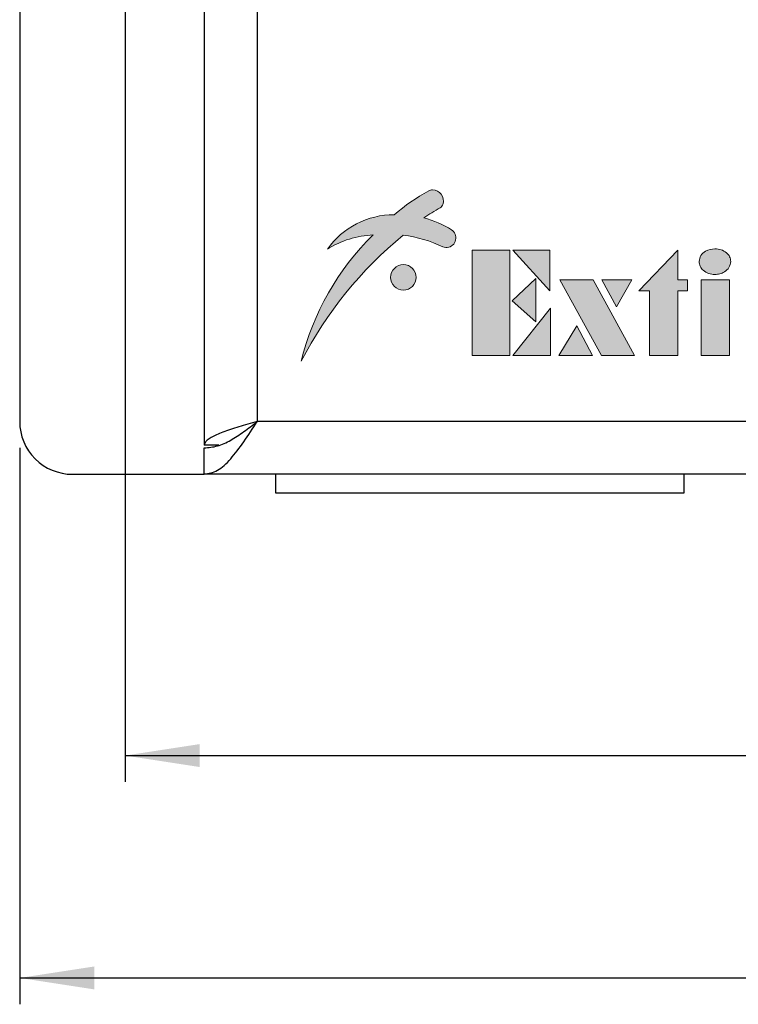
# Model space of a CAD drawing. Header units: millimetres. Extents: x 28 to 178, y 29 to 265.
# Tile 7 of 92: x 39 to 66, y 71 to 108. Entities that reach past the tile are written whole.
import ezdxf

# ---------------------------------------------------------------- set-up
doc = ezdxf.new("R2010")
doc.units = ezdxf.units.MM
doc.layers.add('TEXT', color=4, linetype='Continuous', lineweight=5)
doc.layers.add('標註文字', color=3, linetype='Continuous')
doc.styles.add('SLDTEXTSTYLE3', font='kaiu.ttf')
doc.dimstyles.new('SLDDIMSTYLE1', dxfattribs={"dimtxt": 2.5, "dimasz": 2.824978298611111, "dimexe": 0, "dimexo": 0.0625, "dimtad": 1, "dimrnd": 1e-09, "dimzin": 12, "dimdsep": 46, "dimtxsty": 'SLDTEXTSTYLE3', "dimsah": 1, "dimcen": 0.09, "dimadec": 0, "dimazin": 3, "dimtfac": 1, "dimtofl": 0, "dimtmove": 0, "dimatfit": 3, "dimfxl": 0, "dimfrac": 2, "dimtolj": 1, "dimtzin": 12, "dimarcsym": 0})

# ---------------------------------------------------------------- blocks, each defined once
blk = doc.blocks.new('_D_3')
at = {"layer": '標註文字', "transparency": 16777216}
for p, q in [((43.1444007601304, 117.1119570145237), (43.1444007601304, 79.44507789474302)), ((105.1444007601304, 117.1119570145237), (105.1444007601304, 79.44507789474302)), ((43.1444007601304, 80.44507789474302), (105.1444007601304, 80.44507789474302))]:
    blk.add_line(p, q, dxfattribs=at)
for points in [[(43.1444007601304, 80.44507789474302), (45.96937905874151, 80.01046584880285), (45.96937905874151, 80.87968994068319)], [(105.1444007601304, 80.44507789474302), (102.3194224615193, 80.87968994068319), (102.3194224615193, 80.01046584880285)]]:
    blk.add_solid(points, dxfattribs=at)
at = {"layer": '標註文字', "transparency": 16777216, "insert": (71.80065066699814, 83.56702923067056, 7.275050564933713), "char_height": 2.5, "attachment_point": 1, "style": 'SLDTEXTSTYLE3'}
blk.add_mtext('62', dxfattribs=at)
blk = doc.blocks.new('_D_4')
at = {"layer": '標註文字', "transparency": 16777216}
for p, q in [((39.1444007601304, 92.11195701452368), (39.1444007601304, 71.01195701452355)), ((109.1444007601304, 92.11195701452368), (109.1444007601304, 71.01195701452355)), ((39.1444007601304, 72.01195701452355), (109.1444007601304, 72.01195701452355))]:
    blk.add_line(p, q, dxfattribs=at)
for points in [[(39.1444007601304, 72.01195701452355), (41.96937905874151, 71.57734496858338), (41.96937905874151, 72.44656906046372)], [(109.1444007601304, 72.01195701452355), (106.3194224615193, 72.44656906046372), (106.3194224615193, 71.57734496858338)]]:
    blk.add_solid(points, dxfattribs=at)
at = {"layer": '標註文字', "transparency": 16777216, "insert": (71.80065066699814, 75.13390835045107, 7.275050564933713), "char_height": 2.5, "attachment_point": 1, "style": 'SLDTEXTSTYLE3'}
blk.add_mtext('70', dxfattribs=at)

msp = doc.modelspace()

# ---------------------------------------------------------------- hatches: boundary and pattern name
at = {"layer": 'TEXT'}
h = msp.add_hatch(color=256, dxfattribs=at)
edge = h.paths.add_edge_path(flags=17)
edge.add_arc((53.69236559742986, 98.57964830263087), 0.4838399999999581, 0, 360)
edge = h.paths.add_edge_path()
edge.add_arc((53.50646442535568, 97.1805257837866), 3.779359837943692, 57.79590703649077, 75.18194027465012)
edge.add_arc((58.87562452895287, 94.44254402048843), 7.761183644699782, 119.2096347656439, 124.5591796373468, ccw=False)
edge.add_arc((54.93061696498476, 101.4440490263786), 0.2764800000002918, 304.7266095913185, 343.1878444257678)
edge.add_arc((54.79828559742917, 101.4840328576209), 0.4147200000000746, 343.1878444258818, 449.861675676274)
edge.add_arc((54.79861933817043, 101.6222724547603), 0.2764799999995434, 89.86167567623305, 122.018963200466)
edge.add_arc((58.51144903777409, 94.849771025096), 7.999503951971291, 118.8460179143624, 130.2373001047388)
edge.add_arc((53.34094462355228, 97.84867578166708), 3.107723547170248, 89.94125141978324, 144.4858644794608)
edge.add_arc((52.71439940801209, 96.57197754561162), 3.622190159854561, 92.69778937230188, 121.6943705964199, ccw=False)
edge.add_arc((59.55931105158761, 93.03392874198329), 10.02134689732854, 134.4306687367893, 166.3346771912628)
edge.add_arc((63.24078873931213, 88.49573916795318), 15.09180441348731, 129.2700746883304, 152.7688304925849, ccw=False)
edge.add_arc((53.0698948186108, 95.29373260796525), 4.924590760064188, 64.46134826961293, 82.78921338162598, ccw=False)
edge.add_arc((55.31217983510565, 99.98663096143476), 0.2764799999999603, 244.4613482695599, 267.2190365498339)
edge.add_arc((55.31650715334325, 100.0757160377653), 0.3656701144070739, 267.219036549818, 410.467786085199)
edge.add_arc((55.37327772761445, 100.1445054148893), 0.2764799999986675, 50.46778608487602, 57.79590703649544)
edge = h.paths.add_edge_path()
edge.add_line((71.40081088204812, 95.61195703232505), (71.40081088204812, 98.4837516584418))
edge.add_line((71.40081088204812, 98.4837516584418), (71.53061862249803, 98.4837516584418))
edge.add_spline(control_points=[(71.53061862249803, 98.4837516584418), (71.63477756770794, 98.48021659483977), (71.84281823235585, 98.4731558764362), (72.15649013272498, 98.40714398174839), (72.40315396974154, 98.1556706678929), (72.4658825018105, 97.80152605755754), (72.47377807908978, 97.55669825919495), (72.47773270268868, 97.4340724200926)], knot_values=[0, 0, 0, 0, 0.1874989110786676, 0.3744987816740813, 0.5587352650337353, 0.7789856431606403, 0.9999999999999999, 0.9999999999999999, 0.9999999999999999, 0.9999999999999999], degree=3, periodic=0)
edge.add_line((72.47773270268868, 97.4340724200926), (72.47773270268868, 95.61195703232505))
edge.add_line((72.47773270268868, 95.61195703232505), (71.40081088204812, 95.61195703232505))
edge = h.paths.add_edge_path()
edge.add_spline(control_points=[(69.44696317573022, 97.0662842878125), (69.43455689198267, 96.86335252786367), (69.40980443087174, 96.45847217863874), (69.1254520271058, 95.94866797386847), (68.68921135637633, 95.63937611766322), (68.37399875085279, 95.58693047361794), (68.21619431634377, 95.56067468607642)], knot_values=[0, 0, 0, 0, 0.2805692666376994, 0.5597792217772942, 0.7796129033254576, 1, 1, 1, 1], degree=3, periodic=0)
edge.add_line((68.21619431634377, 95.56067468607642), (68.21619431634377, 98.58631588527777))
edge.add_spline(control_points=[(68.21619431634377, 98.58631588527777), (68.41853497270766, 98.54745784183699), (68.82246126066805, 98.46988675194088), (69.2385805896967, 98.04142263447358), (69.42361066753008, 97.54637993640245), (69.43917322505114, 97.22643502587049), (69.44696317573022, 97.0662842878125)], knot_values=[0, 0, 0, 0, 0.2797836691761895, 0.5585233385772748, 0.7790156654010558, 1, 1, 1, 1], degree=3, periodic=0)
h.paths.add_polyline_path([(66.05722095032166, 98.4837516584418), (66.05722095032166, 95.61195703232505), (64.9802991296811, 95.61195703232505), (64.9802991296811, 98.4837516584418)])
h.paths.add_polyline_path([(64.10337696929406, 99.61195722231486), (64.10337696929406, 98.4837516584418), (64.46234966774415, 98.4837516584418), (64.46234966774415, 98.07349568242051), (64.10337696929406, 98.07349568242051), (64.10337696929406, 95.61195703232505), (63.02645142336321, 95.61195703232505), (63.02645142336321, 98.07349568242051), (62.61619637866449, 98.07349568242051)])
h.paths.add_polyline_path([(60.88991175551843, 98.4837516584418), (62.45721961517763, 95.61195703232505), (61.20080958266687, 95.61195703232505), (59.62148393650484, 98.4837516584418)])
h.paths.add_polyline_path([(59.27260677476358, 95.61195703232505), (57.83670853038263, 95.61195703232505), (59.27260677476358, 97.40682890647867)])
h.paths.add_polyline_path([(59.25016935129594, 98.07349568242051), (57.83670853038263, 99.61195722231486), (59.25016935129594, 99.61195722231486)])
h.paths.add_polyline_path([(57.73414383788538, 99.61195722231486), (57.73414383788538, 95.61195703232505), (56.29824559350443, 95.61195703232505), (56.29824559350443, 99.61195722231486)])
h.paths.add_polyline_path([(58.70850469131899, 98.53503400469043), (58.70850469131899, 96.89400823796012), (57.82228420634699, 97.6920850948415)])
h.paths.add_polyline_path([(62.35225211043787, 98.4837516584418), (61.77613224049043, 97.458110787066), (61.21203015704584, 98.4837516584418)], flags=17)
h.paths.add_polyline_path([(59.58542685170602, 95.61195703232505), (60.26571328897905, 96.74016213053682), (60.86827899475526, 95.61195703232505)])
edge = h.paths.add_edge_path()
edge.add_spline(control_points=[(65.50353477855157, 99.6632391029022), (65.58348768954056, 99.65664426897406), (65.74332413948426, 99.64346032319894), (65.9369167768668, 99.5270639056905), (66.07945159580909, 99.37097591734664), (66.09722507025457, 99.24525184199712), (66.1061004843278, 99.18246990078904)], knot_values=[0, 0, 0, 0, 0.280355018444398, 0.5604667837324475, 0.7805134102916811, 0.9999999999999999, 0.9999999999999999, 0.9999999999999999, 0.9999999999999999], degree=3, periodic=0)
edge.add_spline(control_points=[(66.10610048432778, 99.18246990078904), (66.09123557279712, 99.1022126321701), (66.0613993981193, 98.94112389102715), (65.88337058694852, 98.78738422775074), (65.69406172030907, 98.7005036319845), (65.56704777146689, 98.69275486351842), (65.50353477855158, 98.68888011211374)], knot_values=[0, 0, 0, 0, 0.2782091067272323, 0.5584086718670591, 0.779183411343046, 1, 1, 1, 1], degree=3, periodic=0)
edge.add_spline(control_points=[(65.50353477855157, 98.68888011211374), (65.42280711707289, 98.69537793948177), (65.26144385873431, 98.70836618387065), (65.06784308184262, 98.83008501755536), (64.92948903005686, 98.99195914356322), (64.91367833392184, 99.11899543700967), (64.90577842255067, 99.18246990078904)], knot_values=[0, 0, 0, 0, 0.2802582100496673, 0.560196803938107, 0.7802496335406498, 1, 1, 1, 1], degree=3, periodic=0)
edge.add_spline(control_points=[(64.90577842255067, 99.18246990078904), (64.92036161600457, 99.26134909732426), (64.94961653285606, 99.41958634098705), (65.17649567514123, 99.61704613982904), (65.37966174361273, 99.64574253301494), (65.50353477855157, 99.6632391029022)], knot_values=[0, 0, 0, 0, 0.2795034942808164, 0.5607037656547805, 1, 1, 1, 1], degree=3, periodic=0)
edge = h.paths.add_edge_path()
edge.add_line((67.90850396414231, 98.58631588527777), (67.90850396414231, 95.56067468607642))
edge.add_spline(control_points=[(67.90850396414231, 95.56067468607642), (67.70650647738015, 95.59705924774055), (67.30314787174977, 95.66971374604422), (66.88824039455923, 96.09643318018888), (66.70192766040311, 96.58829094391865), (66.68580559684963, 96.90682856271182), (66.67773510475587, 97.0662842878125)], knot_values=[0, 0, 0, 0, 0.2797056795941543, 0.5585301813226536, 0.7790060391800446, 1, 1, 1, 1], degree=3, periodic=0)
edge.add_spline(control_points=[(66.67773510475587, 97.0662842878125), (66.6897235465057, 97.270339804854), (66.71364171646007, 97.67745147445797), (66.9949744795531, 98.19279636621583), (67.4330921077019, 98.50531767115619), (67.74988235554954, 98.55929075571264), (67.90850396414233, 98.58631588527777)], knot_values=[0, 0, 0, 0, 0.280581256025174, 0.5597883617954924, 0.7795794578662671, 1, 1, 1, 1], degree=3, periodic=0)
h.paths.add_polyline_path([(71.09312052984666, 98.4837516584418), (71.09312052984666, 95.61195703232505), (70.0161949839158, 95.61195703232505), (70.0161949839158, 98.4837516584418)])

# ---------------------------------------------------------------- linework, layer by layer
at = {"color": 7, "linetype": 'Continuous', "lineweight": 30}
for p, q in [((46.14440064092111, 145.1119576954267), (46.14440064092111, 92.21195722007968)), ((48.14440096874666, 145.1119576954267), (48.14440096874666, 93.11195662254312)), ((39.14440042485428, 115.8619570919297), (39.14440042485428, 93.11195662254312)), ((100.14439831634, 93.11195662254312), (48.14440096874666, 93.11195662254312)), ((46.69948007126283, 92.21195722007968), (46.14440064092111, 92.21195722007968)), ((46.14440064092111, 91.11195722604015), (46.14440064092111, 92.11195738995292)), ((41.1444016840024, 91.11195722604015), (46.14440064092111, 91.11195722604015)), ((102.1444023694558, 91.11195722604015), (46.14440064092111, 91.11195722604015)), ((48.84440164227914, 91.11195722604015), (48.84440164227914, 90.41195655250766)), ((64.34439952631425, 90.41195655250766), (64.34439952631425, 91.11195722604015)), ((48.84440164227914, 90.41195655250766), (64.34439952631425, 90.41195655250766))]:
    msp.add_line(p, q, dxfattribs=at)
msp.add_arc((41.1444007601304, 93.11195701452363), 2, 180, 270.0000000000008, dxfattribs=at)
for points, knots in [([(46.14440064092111, 91.11195722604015), (46.31106774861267, 91.14202013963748), (46.64440177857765, 91.20214593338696), (47.14440092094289, 91.66464476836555), (47.64439959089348, 92.3257350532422), (47.97773382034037, 92.84988273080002), (48.14440096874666, 93.11195662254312)], [0, 0, 0, 0, 0.2500001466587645, 0.5000000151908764, 0.7499999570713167, 0.9999999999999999, 0.9999999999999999, 0.9999999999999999, 0.9999999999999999]), ([(48.14440096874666, 93.11195662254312), (47.9104758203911, 93.04492603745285), (47.44259244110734, 92.91085538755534), (46.82557625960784, 92.70971456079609), (46.37239719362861, 92.50868179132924), (46.16734653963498, 92.34235011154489), (46.15000019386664, 92.2437773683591), (46.14440064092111, 92.21195722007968)], [0, 0, 0, 0, 0.2233548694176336, 0.44674132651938, 0.6701280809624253, 0.8935144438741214, 1, 1, 1, 1]), ([(46.14440064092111, 92.11195738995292), (46.31106771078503, 92.12698863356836), (46.644401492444, 92.15705108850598), (47.14440080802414, 92.38830063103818), (47.6444000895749, 92.71884619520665), (47.97773389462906, 92.98091972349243), (48.14440096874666, 93.11195662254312)], [0, 0, 0, 0, 0.2500002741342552, 0.5000000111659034, 0.7499997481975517, 1, 1, 1, 1])]:
    msp.add_open_spline(points, degree=3, knots=knots, dxfattribs=at)
at = {"layer": 'TEXT'}
for p, q in [((56.29824559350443, 99.61195722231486), (57.73414383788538, 99.61195722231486)), ((56.29824559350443, 95.61195703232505), (56.29824559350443, 99.61195722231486)), ((57.73414383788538, 99.61195722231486), (57.73414383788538, 95.61195703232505)), ((57.83670853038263, 99.61195722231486), (59.25016935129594, 99.61195722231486)), ((59.25016935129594, 98.07349568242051), (57.83670853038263, 99.61195722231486)), ((59.25016935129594, 99.61195722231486), (59.25016935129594, 98.07349568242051)), ((62.61619637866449, 98.07349568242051), (64.10337696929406, 99.61195722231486)), ((64.10337696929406, 99.61195722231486), (64.10337696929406, 98.4837516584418)), ((57.82228420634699, 97.6920850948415), (58.70850469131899, 98.53503400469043)), ((58.70850469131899, 98.53503400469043), (58.70850469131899, 96.89400823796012)), ((59.62148393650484, 98.4837516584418), (60.88991175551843, 98.4837516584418)), ((61.20080958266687, 95.61195703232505), (59.62148393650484, 98.4837516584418)), ((60.88991175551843, 98.4837516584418), (62.45721961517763, 95.61195703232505)), ((61.21203015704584, 98.4837516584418), (62.35225211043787, 98.4837516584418)), ((61.77613224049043, 97.458110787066), (61.21203015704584, 98.4837516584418)), ((62.35225211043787, 98.4837516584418), (61.77613224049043, 97.458110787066)), ((64.10337696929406, 98.4837516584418), (64.46234966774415, 98.4837516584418)), ((64.46234966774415, 98.4837516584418), (64.46234966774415, 98.07349568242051)), ((64.9802991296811, 98.4837516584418), (66.05722095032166, 98.4837516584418)), ((64.9802991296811, 95.61195703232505), (64.9802991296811, 98.4837516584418)), ((66.05722095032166, 98.4837516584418), (66.05722095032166, 95.61195703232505)), ((63.02645142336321, 98.07349568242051), (62.61619637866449, 98.07349568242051)), ((63.02645142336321, 95.61195703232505), (63.02645142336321, 98.07349568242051)), ((64.10337696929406, 98.07349568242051), (64.10337696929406, 95.61195703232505)), ((64.46234966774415, 98.07349568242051), (64.10337696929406, 98.07349568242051)), ((58.70850469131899, 96.89400823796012), (57.82228420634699, 97.6920850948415)), ((57.83670853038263, 95.61195703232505), (59.27260677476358, 97.40682890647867)), ((59.27260677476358, 97.40682890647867), (59.27260677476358, 95.61195703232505)), ((59.58542685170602, 95.61195703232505), (60.26571328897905, 96.74016213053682)), ((60.26571328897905, 96.74016213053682), (60.86827899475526, 95.61195703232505)), ((57.73414383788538, 95.61195703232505), (56.29824559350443, 95.61195703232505)), ((59.27260677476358, 95.61195703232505), (57.83670853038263, 95.61195703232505)), ((60.86827899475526, 95.61195703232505), (59.58542685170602, 95.61195703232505)), ((62.45721961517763, 95.61195703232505), (61.20080958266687, 95.61195703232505)), ((64.10337696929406, 95.61195703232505), (63.02645142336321, 95.61195703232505)), ((66.05722095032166, 95.61195703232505), (64.9802991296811, 95.61195703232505))]:
    msp.add_line(p, q, dxfattribs=at)
msp.add_circle((53.69236559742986, 98.57964830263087), 0.4838399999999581, dxfattribs=at)
for centre, radius, start, end in [((58.51144903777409, 94.849771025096), 7.999503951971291, 118.8460179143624, 130.2373001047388), ((54.79861933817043, 101.6222724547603), 0.2764799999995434, 89.86167567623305, 122.018963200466), ((54.79828559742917, 101.4840328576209), 0.4147200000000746, 343.1878444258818, 89.86167567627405), ((58.87562452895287, 94.44254402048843), 7.761183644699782, 119.2096347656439, 124.5591796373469), ((54.93061696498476, 101.4440490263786), 0.2764800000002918, 304.7266095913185, 343.1878444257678), ((53.34094462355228, 97.84867578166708), 3.107723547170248, 89.94125141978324, 144.4858644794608), ((53.50646442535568, 97.1805257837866), 3.779359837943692, 57.79590703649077, 75.18194027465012), ((59.55931105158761, 93.03392874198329), 10.02134689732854, 134.4306687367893, 166.3346771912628), ((63.24078873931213, 88.49573916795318), 15.09180441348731, 129.2700746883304, 152.7688304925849), ((52.71439940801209, 96.57197754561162), 3.622190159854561, 92.69778937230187, 121.6943705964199), ((53.0698948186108, 95.29373260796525), 4.924590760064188, 64.46134826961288, 82.78921338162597), ((55.31650715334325, 100.0757160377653), 0.3656701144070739, 267.219036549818, 50.46778608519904), ((55.37327772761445, 100.1445054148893), 0.2764799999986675, 50.46778608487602, 57.79590703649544), ((55.31217983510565, 99.98663096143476), 0.2764799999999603, 244.4613482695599, 267.2190365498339)]:
    msp.add_arc(centre, radius, start, end, dxfattribs=at)
for points, knots in [([(64.90577842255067, 99.18246990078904), (64.92036161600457, 99.26134909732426), (64.94961653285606, 99.41958634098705), (65.17649567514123, 99.61704613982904), (65.37966174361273, 99.64574253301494), (65.50353477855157, 99.6632391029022)], [0, 0, 0, 0, 0.2795034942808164, 0.5607037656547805, 1, 1, 1, 1]), ([(65.50353477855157, 99.6632391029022), (65.58348768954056, 99.65664426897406), (65.74332413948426, 99.64346032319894), (65.9369167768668, 99.5270639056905), (66.07945159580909, 99.37097591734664), (66.09722507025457, 99.24525184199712), (66.1061004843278, 99.18246990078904)], [0, 0, 0, 0, 0.280355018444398, 0.5604667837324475, 0.7805134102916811, 0.9999999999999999, 0.9999999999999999, 0.9999999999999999, 0.9999999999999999]), ([(65.50353477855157, 98.68888011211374), (65.42280711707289, 98.69537793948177), (65.26144385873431, 98.70836618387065), (65.06784308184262, 98.83008501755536), (64.92948903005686, 98.99195914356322), (64.91367833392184, 99.11899543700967), (64.90577842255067, 99.18246990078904)], [0, 0, 0, 0, 0.2802582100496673, 0.560196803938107, 0.7802496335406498, 1, 1, 1, 1]), ([(66.10610048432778, 99.18246990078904), (66.09123557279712, 99.1022126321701), (66.0613993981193, 98.94112389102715), (65.88337058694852, 98.78738422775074), (65.69406172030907, 98.7005036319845), (65.56704777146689, 98.69275486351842), (65.50353477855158, 98.68888011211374)], [0, 0, 0, 0, 0.2782091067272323, 0.5584086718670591, 0.779183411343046, 1, 1, 1, 1])]:
    msp.add_open_spline(points, degree=3, knots=knots, dxfattribs=at)

# ---------------------------------------------------------------- dimensions: what is measured, and where the dimension line sits
at = {"layer": '標註文字'}
for base, p1, p2, picture, middle in [((105.1444007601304, 80.44507789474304), (43.1444007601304, 118.1119570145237), (105.1444007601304, 118.1119570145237), '_D_3', (74.1444007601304, 80.44507789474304)), ((109.1444007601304, 72.01195701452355), (39.1444007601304, 93.11195701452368), (109.1444007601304, 93.11195701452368), '_D_4', (74.1444007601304, 72.01195701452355))]:
    dim = msp.add_linear_dim(base=base, p1=p1, p2=p2, dimstyle='SLDDIMSTYLE1', dxfattribs=at)
    dim.commit()
    dim.dimension.update_dxf_attribs({"geometry": picture, "text_midpoint": middle, "dimtype": 160})

doc.saveas('drawing.dxf')
